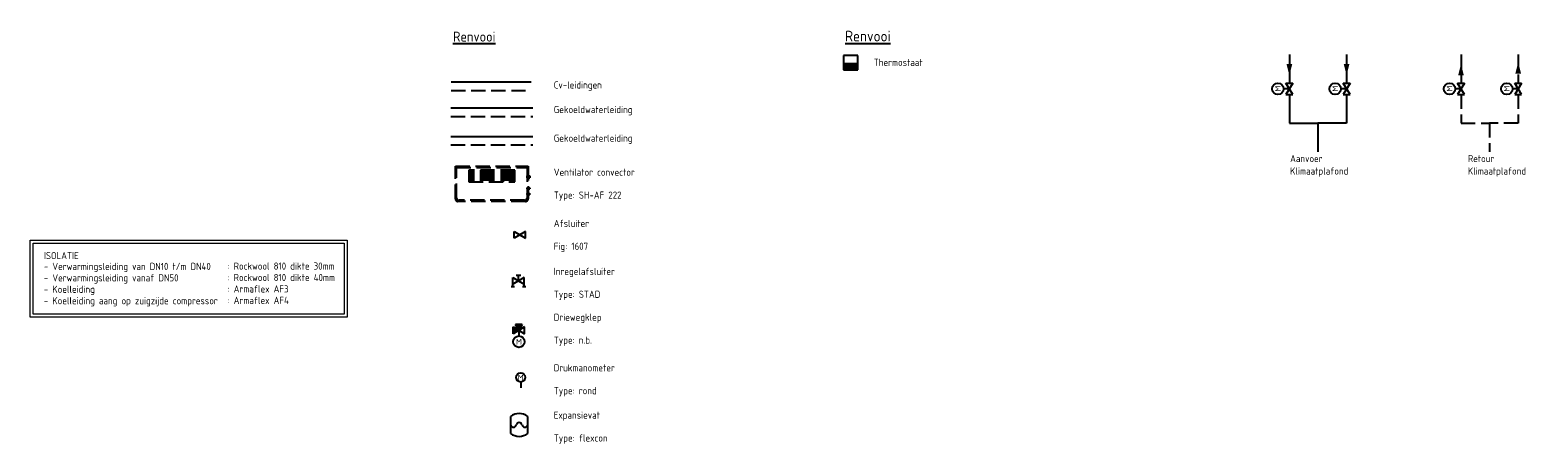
# Model space of a CAD drawing. Header units: millimetres. Extents: x -68967 to 10360, y -11851 to 49692.
# Tile 6 of 6: x -15991 to 10360, y 2106 to 9340. Entities that reach past the tile are written whole.
import ezdxf
from ezdxf.enums import TextEntityAlignment as Align

# ---------------------------------------------------------------- set-up
doc = ezdxf.new("R2010")
doc.units = ezdxf.units.MM
doc.header["$LTSCALE"] = 50
for name, pattern in [('2322105', [47, 40, -7]), ('2322106', [47, 5, -2, 5, -2, 5, -2, 5, -2, 5, -2, 5, -7]), ('2322107', [2000, 1000, 1000]), ('2322108', [7, 5, -2]), ('CENTER2', [28.575, 19.05, -3.175, 3.175, -3.175])]:
    doc.linetypes.add(name, pattern=pattern)
for name, color, linetype in [('00att025', 7, 'Continuous'), ('Thermostaat', 160, 'Continuous'), ('Ventilator convector', 7, 'Continuous'), ('WL524---', 190, 'Continuous'), ('WL524---_D', 192, 'Continuous'), ('WL524---_HARTLIJN', 7, 'Continuous'), ('WL5501--', 130, 'Continuous'), ('WL5501--_D', 130, 'Continuous'), ('WL5501--_HARTLIJN', 7, 'Continuous'), ('WL5502--', 130, 'Continuous'), ('WL561---', 10, 'Continuous'), ('WL561---_AANVOER', 10, 'Continuous'), ('WL561---_RETOUR', 10, 'Continuous'), ('WM570---_RETOUR', 2, 'Continuous'), ('WM570---_TOEVOER', 2, 'Continuous')]:
    doc.layers.add(name, color=color, linetype=linetype)
doc.styles.add('BURO-018', font='ISO96.shx', dxfattribs={"height": 90})
doc.styles.add('BURO-025', font='ISO96.shx', dxfattribs={"height": 100})
doc.styles.add('BURO-035', font='ISO96.shx', dxfattribs={"height": 175})

# ---------------------------------------------------------------- blocks, each defined once
blk = doc.blocks.new('30483012')
at = {"color": 0, "linetype": 'Continuous'}
for p, q in [((2.5, -1.5), (-2.5, 1.5)), ((-2.5, 1.5), (-2.5, -1.5)), ((-2.5, -1.5), (2.5, 1.5)), ((0, 0), (0, 2.5)), ((2.5, 1.5), (2.5, -1.5))]:
    blk.add_line(p, q, dxfattribs=at)
blk.add_circle((0, 5), 2.5, dxfattribs=at)
at = {"color": 0, "linetype": 'Continuous', "style": 'BURO-018', "flags": 1}
blk.add_attdef('CV_MATCODE', (0, 0), '', height=1.8, dxfattribs=at)
at = {"layer": '00att025', "linetype": 'Continuous', "style": 'BURO-018'}
blk.add_attdef('CV_TEXT1', text='', height=1.8, dxfattribs=at).set_placement((0, 5), align=Align.MIDDLE)
blk = doc.blocks.new('30481017')
at = {"color": 0, "linetype": 'Continuous'}
blk.add_lwpolyline([(0, 0, 0, 2, 0), (-4, 0, 2, 2, 0)], format="xyseb", dxfattribs=at)
blk = doc.blocks.new('*U22')
at = {"color": 0, "ltscale": 10}
for p, q in [((0, 10.65), (50, 10.65)), ((0, -10.65), (0, 10.65)), ((50, 10.65), (50, -10.65)), ((0, -10.65), (50, -10.65))]:
    blk.add_line(p, q, dxfattribs=at)
at = {"layer": 'WL5501--_HARTLIJN', "linetype": 'CENTER2'}
blk.add_line((0, 0), (50, 0), dxfattribs=at)
at = {"layer": 'WL5501--_D', "color": 2, "linetype": '2322106', "style": 'BURO-025'}
blk.add_attdef('POSNR', text='', height=125, dxfattribs=at).set_placement((0, 0), align=Align.MIDDLE)
blk = doc.blocks.new('*U23')
at = {"color": 0, "ltscale": 10}
for p, q in [((0, 16), (50, 16)), ((0, -16), (0, 16)), ((50, 16), (50, -16)), ((0, -16), (50, -16))]:
    blk.add_line(p, q, dxfattribs=at)
at = {"layer": 'WL524---_HARTLIJN', "linetype": 'CENTER2'}
blk.add_line((0, 0), (50, 0), dxfattribs=at)
at = {"layer": 'WL524---_D', "color": 1, "linetype": '2322106', "style": 'BURO-018'}
blk.add_attdef('POSNR', text='', height=90, dxfattribs=at).set_placement((0, 0), align=Align.MIDDLE)
blk = doc.blocks.new('Block ventilator convector')
at = {"layer": 'Ventilator convector', "linetype": '2322106'}
for p, q in [((-636.5, 0), (636.5, 0)), ((-636.5, -569), (-636.5, 0)), ((636.5, 0), (636.5, -569)), ((-616.5, -20), (616.5, -20)), ((-616.5, -549), (-616.5, -20)), ((-400, -70), (-400, -270)), ((400, -70), (-400, -70)), ((400, -95), (-400, -95)), ((400, -120), (-400, -120)), ((400, -145), (-400, -145)), ((400, -170), (-400, -170)), ((400, -195), (-400, -195)), ((400, -220), (-400, -220)), ((400, -245), (-400, -245)), ((-200, -70), (-200, -270)), ((0, -70), (0, -270)), ((200, -70), (200, -270)), ((400, -270), (400, -70)), ((616.5, -20), (616.5, -549)), ((-400, -270), (400, -270)), ((591.5, -614), (-591.5, -614)), ((571.5, -594), (-571.5, -594))]:
    blk.add_line(p, q, dxfattribs=at)
for centre, start, end in [((-591.5, -569), 180, 270), ((-571.5, -549), 180, 270), ((571.5, -549), 270, 0), ((591.5, -569), 270, 0)]:
    blk.add_arc(centre, 45, start, end, dxfattribs=at)
at = {"layer": 'WL524---_D', "linetype": '2322106'}
blk.add_blockref('*U23', (616.5, -184.5), dxfattribs=at)
at = {"layer": 'WL5501--_D', "linetype": '2322106'}
for p in [(616.5, -384.5), (616.5, -484.5)]:
    blk.add_blockref('*U22', p, dxfattribs=at)
blk = doc.blocks.new('3048301')
at = {"color": 0, "linetype": 'Continuous'}
for p, q in [((-2.5, 1.5), (2.5, -1.5)), ((-2.5, -1.5), (-2.5, 1.5)), ((2.5, 1.5), (-2.5, -1.5)), ((2.5, -1.5), (2.5, 1.5))]:
    blk.add_line(p, q, dxfattribs=at)
at = {"color": 0, "linetype": 'Continuous', "style": 'BURO-018', "flags": 1}
blk.add_attdef('CV_MATCODE', (0, 0), '', height=1.8, dxfattribs=at)
blk = doc.blocks.new('3048301A')
at = {"color": 0, "linetype": 'Continuous'}
for p, q in [((-2.5, 1.5), (2.5, -1.5)), ((-2.5, -3), (-2.5, 1.5)), ((2.5, 1.5), (-2.5, -1.5)), ((-1, 2.5), (1, 2.5)), ((0, 0), (0, 2.5)), ((2.5, -3), (2.5, 1.5)), ((-3.25, -2.5), (-1.75, -2.5)), ((1.75, -2.5), (3.25, -2.5))]:
    blk.add_line(p, q, dxfattribs=at)
at = {"color": 0, "linetype": 'Continuous', "style": 'BURO-018', "flags": 1}
blk.add_attdef('CV_MATCODE', (0, 0), '', height=1.8, dxfattribs=at)
blk = doc.blocks.new('30483032B')
at = {"linetype": 'Continuous'}
for points in [[(0, 0), (-1.5, -2.5), (1.5, -2.5)], [(2.5, 1.5), (0, 0), (2.5, -1.5)]]:
    blk.add_hatch(color=0, dxfattribs=at).paths.add_polyline_path(points)
at = {"color": 0, "linetype": 'Continuous'}
for p, q in [((2.5, -1.5), (-2.5, 1.5)), ((-2.5, 1.5), (-2.5, -1.5)), ((-2.5, -1.5), (2.5, 1.5)), ((-1.5, -2.5), (0, 0)), ((0, 0), (0, 2.5)), ((0, 0), (1.5, -2.5)), ((2.5, 1.5), (2.5, -1.5)), ((-1.5, -2.5), (1.5, -2.5))]:
    blk.add_line(p, q, dxfattribs=at)
blk.add_circle((0, 5), 2.5, dxfattribs=at)
at = {"color": 0, "linetype": 'Continuous', "style": 'BURO-018', "flags": 1}
blk.add_attdef('CV_MATCODE', (0, 0), '', height=1.8, dxfattribs=at)
at = {"layer": '00att025', "linetype": 'Continuous', "style": 'BURO-018'}
blk.add_attdef('CV_TEXT1', text='', height=1.8, dxfattribs=at).set_placement((0, 5), align=Align.MIDDLE)
blk = doc.blocks.new('SW30485012')
at = {"color": 0, "linetype": 'Continuous'}
for p, q in [((-2.5, 2.5), (-2.5, -2.5)), ((2.5, 2.5), (-2.5, 2.5)), ((2.5, -2.5), (2.5, 2.5)), ((-2.5, -2.5), (2.5, -2.5))]:
    blk.add_line(p, q, dxfattribs=at)
blk.add_solid([(-2.5, 0), (2.5, 0), (-2.5, -2.5), (2.5, -2.5)], dxfattribs=at)
at = {"color": 0, "linetype": 'Continuous', "style": 'BURO-018', "flags": 1}
blk.add_attdef('W_ID', (0, 0), '', height=1.8, dxfattribs=at)
blk = doc.blocks.new('3048601')
at = {"color": 0, "linetype": 'Continuous'}
blk.add_circle((0, 0), 2, dxfattribs=at)
at = {"color": 0, "linetype": 'Continuous', "style": 'BURO-018'}
blk.add_attdef('CV_TEXT1', text='', height=1.8, dxfattribs=at).set_placement((0, 0), align=Align.MIDDLE)
at = {"color": 0, "linetype": 'Continuous', "style": 'BURO-018', "flags": 1}
blk.add_attdef('CV_MATCODE', (0, 0), '', height=1.8, dxfattribs=at)
blk = doc.blocks.new('2322314')
at = {"color": 0, "linetype": 'Continuous'}
for p, q in [((3.75, 3.75), (-3.75, 3.75)), ((-3.75, -3.75), (3.75, -3.75))]:
    blk.add_line(p, q, dxfattribs=at)
for centre, radius, start, end in [((1.25, 0), 6.25, 143.13010235, 216.86989765), ((0.28125, 2.5), 1.28125, 102.68038349, 257.31961651), ((-0.28125, 0), 1.28125, 282.68038349, 77.31961651), ((-1.25, 0), 6.25, 323.13010235, 36.86989765), ((0.28125, -2.5), 1.28125, 102.68038349, 257.31961651)]:
    blk.add_arc(centre, radius, start, end, dxfattribs=at)
at = {"color": 0, "linetype": 'Continuous', "style": 'BURO-018', "flags": 1}
blk.add_attdef('CV_MATCODE', (0, 0), '', height=1.8, dxfattribs=at)

msp = doc.modelspace()

# ---------------------------------------------------------------- linework, layer by layer
at = {"layer": 'WL5501--', "linetype": '2322105'}
for p, q in [((7017.02, 8914.513), (7017.02, 8414.513)), ((7017.02, 8214.513), (7017.02, 7714.513)), ((-8640.025, 7982.035), (-7203.486, 7982.035)), ((7017.02, 7714.513), (6517.02, 7714.513))]:
    msp.add_line(p, q, dxfattribs=at)
at = {"layer": 'WL5501--', "color": 160, "linetype": '2322105'}
msp.add_line((-8640.025, 7482.035), (-7203.486, 7482.035), dxfattribs=at)
at = {"layer": 'WL5502--', "linetype": '2322106'}
for p, q in [((10017.02, 8914.513), (10017.02, 8414.513)), ((10017.02, 8214.513), (10017.02, 7714.513)), ((-8640.025, 7832.035), (-7203.486, 7832.035)), ((10017.02, 7714.513), (9517.02, 7714.513))]:
    msp.add_line(p, q, dxfattribs=at)
at = {"layer": 'WL5502--', "color": 160, "linetype": '2322106'}
msp.add_line((-8640.025, 7332.035), (-7203.486, 7332.035), dxfattribs=at)
at = {"layer": 'WL561---', "color": 2, "linetype": '2322106'}
msp.add_line((-7417.406, 3187.54), (-7417.406, 3087.54), dxfattribs=at)
at = {"layer": 'WL561---_AANVOER', "linetype": '2322107'}
for p, q in [((6017.02, 8914.513), (6017.02, 8414.513)), ((-8630.767, 8436.705), (-7231.842, 8436.705)), ((6017.02, 8214.513), (6017.02, 7714.513)), ((6017.02, 7714.513), (6517.02, 7714.513)), ((6517.02, 7714.513), (6517.02, 7214.513))]:
    msp.add_line(p, q, dxfattribs=at)
at = {"layer": 'WL561---_RETOUR', "linetype": '2322108'}
for p, q in [((9017.02, 8914.513), (9017.02, 8414.513)), ((-8630.767, 8286.705), (-7231.842, 8286.705)), ((9017.02, 8214.513), (9017.02, 7714.513)), ((9017.02, 7714.513), (9517.02, 7714.513)), ((9517.02, 7714.513), (9517.02, 7214.513))]:
    msp.add_line(p, q, dxfattribs=at)
at = {"layer": 'WM570---_TOEVOER', "lineweight": 0}
for points in [[(-15990.844, 5666.462), (-10452.842, 5666.462), (-10452.842, 4324.017), (-15990.844, 4324.017)], [(-15940.844, 5616.462), (-10502.842, 5616.462), (-10502.842, 4374.017), (-15940.844, 4374.017)]]:
    msp.add_lwpolyline(points, close=True, dxfattribs=at)

# ---------------------------------------------------------------- block references
at = {"layer": 'Thermostaat', "xscale": 50, "yscale": 50, "zscale": 50}
msp.add_blockref('SW30485012', (-1652.9, 8772.176), dxfattribs=at)
at = {"layer": 'WL524---', "linetype": '2322106'}
msp.add_blockref('Block ventilator convector', (-7922.717, 6959.543), dxfattribs=at)
at = {"layer": 'WL5501--', "linetype": '2322105', "xscale": 50, "yscale": 50, "zscale": 50}
for p, rotation in [((7017.02, 8548.163), 270), ((10017.02, 8780.863), 89.99999999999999)]:
    msp.add_blockref('30481017', p, dxfattribs=dict(at, rotation=rotation))
at = {"layer": 'WL5501--', "color": 2, "linetype": '2322105', "xscale": 40, "yscale": 40, "zscale": 40}
msp.add_blockref('3048301', (-7432.655, 5762.015), dxfattribs=at)
at = {"layer": 'WL5502--', "color": 2, "linetype": '2322105', "xscale": 40, "yscale": 40, "zscale": 40}
msp.add_blockref('3048301A', (-7456.48, 4957.858), dxfattribs=at)
at = {"layer": 'WL5502--', "color": 2, "linetype": '2322106'}
ref = msp.add_blockref('30483032B', (-7448.777, 4092.313), dxfattribs=dict(at, xscale=40, yscale=40, zscale=40, rotation=180))
ref.add_attrib('CV_TEXT1', 'M', dxfattribs={"layer": '0', "color": 2, "linetype": 'Continuous', "height": 100, "style": 'BURO-025'}).set_placement((-7448.777, 3892.313), align=Align.MIDDLE)
at = {"layer": 'WL561---', "color": 2, "linetype": '2322107'}
ref = msp.add_blockref('30483012', (6017.02, 8314.513), dxfattribs=dict(at, xscale=40, yscale=40, zscale=40, rotation=90))
ref.add_attrib('CV_TEXT1', 'M', dxfattribs={"layer": '0', "color": 2, "linetype": 'Continuous', "height": 100, "rotation": 90, "style": 'BURO-025'}).set_placement((5817.02, 8314.513), align=Align.MIDDLE)
ref = msp.add_blockref('30483012', (7017.02, 8314.513), dxfattribs=dict(at, xscale=40, yscale=40, zscale=40, rotation=90))
ref.add_attrib('CV_TEXT1', 'M', dxfattribs={"layer": '0', "color": 2, "linetype": 'Continuous', "height": 100, "rotation": 90, "style": 'BURO-025'}).set_placement((6817.02, 8314.513), align=Align.MIDDLE)
ref = msp.add_blockref('30483012', (9017.02, 8314.513), dxfattribs=dict(at, xscale=40, yscale=40, zscale=40, rotation=90))
ref.add_attrib('CV_TEXT1', 'M', dxfattribs={"layer": '0', "color": 2, "linetype": 'Continuous', "height": 100, "rotation": 90, "style": 'BURO-025'}).set_placement((8817.02, 8314.513), align=Align.MIDDLE)
ref = msp.add_blockref('30483012', (10017.02, 8314.513), dxfattribs=dict(at, xscale=40, yscale=40, zscale=40, rotation=90))
ref.add_attrib('CV_TEXT1', 'M', dxfattribs={"layer": '0', "color": 2, "linetype": 'Continuous', "height": 100, "rotation": 90, "style": 'BURO-025'}).set_placement((9817.02, 8314.513), align=Align.MIDDLE)
at = {"layer": 'WL561---', "color": 2, "linetype": '2322106'}
ref = msp.add_blockref('3048601', (-7417.406, 3267.54), dxfattribs=dict(at, xscale=40, yscale=40, zscale=40))
ref.add_attrib('CV_TEXT1', 'M', dxfattribs={"layer": '0', "color": 2, "linetype": 'Continuous', "height": 100, "style": 'BURO-025'}).set_placement((-7417.406, 3267.54), align=Align.MIDDLE)
at = {"layer": 'WL561---', "color": 2, "xscale": 40, "yscale": 40, "zscale": 40, "rotation": 90}
msp.add_blockref('2322314', (-7444.011, 2437.023), dxfattribs=at)
at = {"layer": 'WL561---_AANVOER', "linetype": '2322107', "xscale": 50, "yscale": 50, "zscale": 50, "rotation": 270}
msp.add_blockref('30481017', (6017.02, 8548.163), dxfattribs=at)
at = {"layer": 'WL561---_RETOUR', "linetype": '2322108', "xscale": 50, "yscale": 50, "zscale": 50, "rotation": 89.99999999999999}
msp.add_blockref('30481017', (9017.02, 8748.163), dxfattribs=at)

# ---------------------------------------------------------------- texts
at = {"layer": 'WM570---_RETOUR', "color": 3, "style": 'BURO-025'}
msp.add_text('%%URenvooi', height=187.5, dxfattribs=at).set_placement((-1747.857, 9141.779))
at = {"layer": 'WM570---_RETOUR', "style": 'BURO-025'}
for s, p in [('Thermostaat', (-1247.857, 8713.887)), ('Cv-leidingen ', (-6839.176, 8319.232)), ('Gekoeldwaterleiding ', (-6839.176, 7888.555)), ('Gekoeldwaterleiding ', (-6839.176, 7388.555)), ('Aanvoer ', (6030.369, 7031.891)), ('Retour', (9137.195, 7031.891)), ('Ventilator convector', (-6839.176, 6793.38)), ('Klimaatplafond', (6030.369, 6814.315)), ('Klimaatplafond', (9137.195, 6814.315)), ('Type: SH-AF 222', (-6839.176, 6393.38)), ('Afsluiter', (-6839.176, 5898.422)), ('Fig: 1607', (-6839.176, 5498.422)), ('Inregelafsluiter', (-6839.176, 5059.383)), ('Type: STAD', (-6839.176, 4659.383)), ('Driewegklep', (-6839.176, 4257.463)), ('Type: n.b.', (-6839.176, 3857.463)), ('Drukmanometer', (-6839.176, 3373.358)), ('Type: rond', (-6839.176, 2973.358)), ('Expansievat', (-6839.176, 2546.148)), ('Type: flexcon', (-6839.176, 2146.148))]:
    msp.add_text(s, height=125, dxfattribs=at).set_placement(p)
at = {"layer": 'WM570---_TOEVOER', "color": 3, "linetype": '2322107', "style": 'BURO-035'}
msp.add_text('%%URenvooi', height=175, dxfattribs=at).set_placement((-8600.607, 9139.118))
at = {"layer": 'WM570---_TOEVOER', "lineweight": 0, "style": 'BURO-025'}
for s, p in [('- Verwarmingsleiding van DN10 t/m DN40', (-15750.816, 5146.837)), ('ISOLATIE', (-15750.816, 5335.82)), (': Rockwool 810 dikte 30mm', (-12542.041, 5152.613)), ('- Verwarmingsleiding vanaf DN50', (-15750.816, 4946.837)), (': Rockwool 810 dikte 40mm', (-12542.041, 4952.613)), ('- Koelleiding ', (-15750.816, 4746.837)), (': Armaflex AF3', (-12542.041, 4752.613)), ('- Koelleiding aang op zuigzijde compressor', (-15750.816, 4546.837)), (': Armaflex AF4', (-12542.041, 4552.613))]:
    msp.add_text(s, height=125, dxfattribs=at).set_placement(p)

doc.saveas('drawing.dxf')
